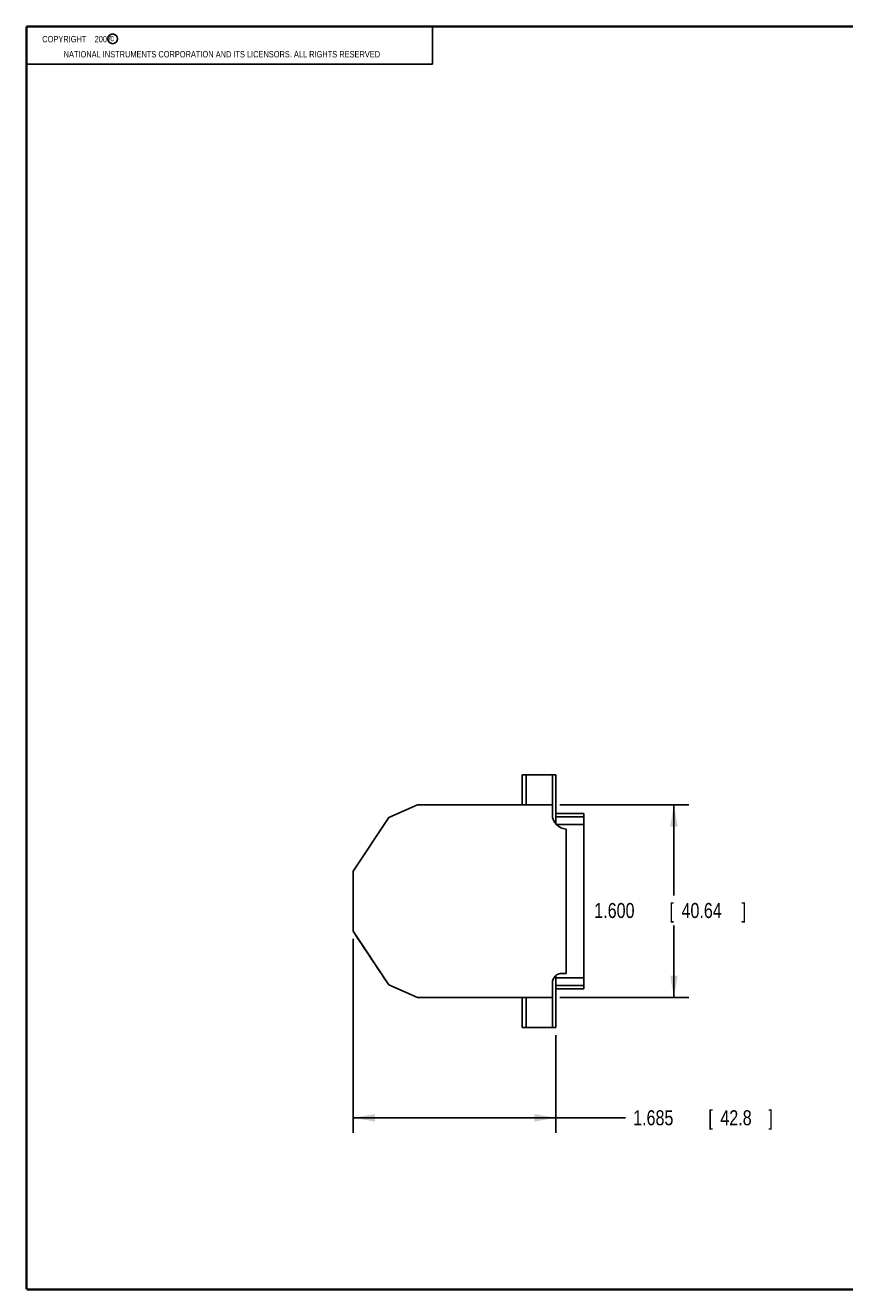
# Model space of a CAD drawing. Header units: inches. Extents: x 0.2 to 16.8, y 0.1 to 10.8.
# Tile 1 of 10: x 0.2 to 7, y 0.2 to 10.8. Entities that reach past the tile are written whole.
import ezdxf

# ---------------------------------------------------------------- set-up
doc = ezdxf.new("R2010")
doc.units = ezdxf.units.IN
doc.header["$LTSCALE"] = 0.935
doc.header["$MEASUREMENT"] = 0
doc.layers.get('0').update_dxf_attribs({"linetype": 'CONTINUOUS'})
doc.layers.add('DIMENSIONS', color=7, linetype='CONTINUOUS')
doc.styles.get("Standard").update_dxf_attribs({"font": 'txt', "width": 0.8})
doc.dimstyles.new('DIMSTYLE_1', dxfattribs={"dimtxt": 0.125, "dimasz": 0.18, "dimexe": 0.18, "dimexo": 0.0625, "dimgap": 0.09, "dimtad": 0, "dimtih": 1, "dimtoh": 1, "dimdec": 3, "dimzin": 4, "dimdsep": 46, "dimtxsty": 'STANDARD', "dimblk": '_FILLED', "dimblk1": '_FILLED', "dimblk2": '_FILLED', "dimcen": 0.09, "dimadec": 0, "dimazin": 0, "dimtp": 0.01, "dimtm": 0.01, "dimtfac": 1, "dimtdec": 3, "dimtofl": 0, "dimtmove": 0, "dimatfit": 3, "dimldrblk": '_FILLED', "dimfxl": 1, "dimtolj": 1, "dimtzin": 4, "dimarcsym": 0})

# ---------------------------------------------------------------- blocks, each defined once
blk = doc.blocks.new('_FILLED')
at = {"color": 0, "linetype": 'BYBLOCK'}
blk.add_solid([(0, 0), (-1, 0.174), (-1, -0.174)], dxfattribs=at)
blk = doc.blocks.new('*D0')
at = {"layer": 'DIMENSIONS', "color": 2, "linetype": 'CONTINUOUS'}
for p, q in [((2.965, 3.174), (2.965, 1.561)), ((4.65, 2.374), (4.65, 1.561)), ((2.965, 1.686), (3.808, 1.686)), ((4.65, 1.686), (3.808, 1.686)), ((3.808, 1.686), (5.228, 1.686))]:
    blk.add_line(p, q, dxfattribs=at)
at = {"layer": 'DIMENSIONS', "color": 2, "linetype": 'CONTINUOUS', "xscale": 0.18, "yscale": 0.18, "zscale": 0.18, "rotation": 180}
blk.add_blockref('_FILLED', (2.965, 1.686), dxfattribs=at)
at = {"layer": 'DIMENSIONS', "color": 2, "linetype": 'CONTINUOUS', "xscale": 0.18, "yscale": 0.18, "zscale": 0.18}
blk.add_blockref('_FILLED', (4.65, 1.686), dxfattribs=at)
at = {"layer": 'DIMENSIONS', "color": 2, "linetype": 'CONTINUOUS', "width": 0.8}
for s, p in [('1.685', (5.291, 1.624)), ('[', (5.916, 1.624)), ('42.8', (6.016, 1.624)), (']', (6.416, 1.624))]:
    blk.add_text(s, height=0.125, dxfattribs=at).set_placement(p)
blk = doc.blocks.new('*D1')
at = {"layer": 'DIMENSIONS', "color": 2, "linetype": 'CONTINUOUS'}
for p, q in [((4.683, 4.287), (5.755, 4.287)), ((5.63, 4.287), (5.63, 3.535)), ((5.63, 2.687), (5.63, 3.285)), ((4.683, 2.687), (5.755, 2.687))]:
    blk.add_line(p, q, dxfattribs=at)
at = {"layer": 'DIMENSIONS', "color": 2, "linetype": 'CONTINUOUS', "xscale": 0.18, "yscale": 0.18, "zscale": 0.18}
for p, rotation in [((5.63, 4.287), 90), ((5.63, 2.687), 270)]:
    blk.add_blockref('_FILLED', p, dxfattribs=dict(at, rotation=rotation))
at = {"layer": 'DIMENSIONS', "color": 2, "linetype": 'CONTINUOUS', "width": 0.8}
for s, p in [('1.600', (4.968, 3.347)), ('[', (5.593, 3.347)), ('40.64', (5.693, 3.347)), (']', (6.193, 3.347))]:
    blk.add_text(s, height=0.125, dxfattribs=at).set_placement(p)

msp = doc.modelspace()

# ---------------------------------------------------------------- linework, layer by layer
at = {"color": 2, "linetype": 'CONTINUOUS'}
for p, q in [((0.25, 10.7586), (3.625, 10.7586)), ((0.25, 10.7586), (0.25, 10.4456)), ((3.625, 10.7586), (3.625, 10.4456)), ((0.25, 10.4456), (3.625, 10.4456))]:
    msp.add_line(p, q, dxfattribs=at)
at = {"color": 7, "linetype": 'CONTINUOUS'}
for p, q in [((4.37, 4.2869), (4.37, 4.5369)), ((4.37, 4.5369), (4.65, 4.5369)), ((4.402, 4.2869), (4.402, 4.5369)), ((4.62, 4.2068), (4.62, 4.5369)), ((4.65, 4.5369), (4.65, 4.128)), ((3.2598, 4.1819), (3.5, 4.2869)), ((3.5, 4.2869), (4.62, 4.2869)), ((4.88, 4.2162), (4.65, 4.2162)), ((4.88, 4.2152), (4.65, 4.2152)), ((4.88, 4.2162), (4.88, 2.7577)), ((2.965, 3.7369), (3.2598, 4.1819)), ((4.88, 4.1871), (4.65, 4.1871)), ((4.88, 4.1231), (4.6542, 4.1231)), ((4.734, 2.8869), (4.734, 4.0869)), ((2.965, 3.2362), (2.965, 3.7369)), ((3.2598, 2.7919), (2.965, 3.2369)), ((4.65, 2.8694), (4.65, 2.4369)), ((4.88, 2.8508), (4.65, 2.8508)), ((4.7, 2.8869), (4.734, 2.8869)), ((3.5, 2.6869), (3.2598, 2.7919)), ((3.2598, 2.7912), (3.5, 2.6862)), ((4.62, 2.4362), (4.62, 2.8069)), ((4.88, 2.7868), (4.65, 2.7868)), ((4.88, 2.7587), (4.65, 2.7587)), ((4.88, 2.7577), (4.65, 2.7577)), ((4.62, 2.6869), (3.5, 2.6869)), ((3.5, 2.6862), (4.37, 2.6862)), ((4.37, 2.4362), (4.37, 2.6869)), ((4.402, 2.4369), (4.402, 2.6869)), ((4.37, 2.4369), (4.65, 2.4369)), ((4.62, 2.4362), (4.37, 2.4362))]:
    msp.add_line(p, q, dxfattribs=at)
at = {"color": 7, "linetype": 'CONTINUOUS', "const_width": 0.02}
for points in [[(0.25, 10.7586), (0.25, 0.2586)], [(16.75, 10.7586), (0.25, 10.7586)], [(0.25, 0.2586), (16.75, 0.2586)]]:
    msp.add_lwpolyline(points, dxfattribs=at)
at = {"color": 2, "linetype": 'CONTINUOUS'}
msp.add_circle((0.9659, 10.6562), 0.0403, dxfattribs=at)
at = {"color": 7, "linetype": 'CONTINUOUS'}
for centre, radius, start, end in [((4.74, 4.2068), 0.12, 180, 267.13402), ((4.7, 2.8069), 0.08, 90, 180)]:
    msp.add_arc(centre, radius, start, end, dxfattribs=at)
msp.add_open_spline([(2.965, 3.2362), (3.0141, 3.1621), (3.1123, 3.0139), (3.2105, 2.8657), (3.2595, 2.7917)], degree=3, knots=[0, 0, 0, 0, 0.5005502, 1, 1, 1, 1], dxfattribs=at)
msp.add_open_spline([(3.2595, 2.7917), (3.2596, 2.7916), (3.2597, 2.7914), (3.2598, 2.7912)], degree=3, dxfattribs=at)

# ---------------------------------------------------------------- texts
at = {"color": 2, "linetype": 'CONTINUOUS', "width": 0.8}
for s, p in [('c', (0.946, 10.6363)), ('NATIONAL INSTRUMENTS CORPORATION AND ITS LICENSORS. ALL RIGHTS RESERVED', (0.5583, 10.5016))]:
    msp.add_text(s, height=0.053, dxfattribs=at).set_placement(p)
at = {"color": 2, "linetype": 'CONTINUOUS', "insert": (0.3125, 10.6805), "char_height": 0.053, "width": 0.8904, "attachment_point": 1}
msp.add_mtext('    COPYRIGHT    2007', dxfattribs=at)

# ---------------------------------------------------------------- dimensions: what is measured, and where the dimension line sits
at = {"layer": 'DIMENSIONS', "color": 2, "linetype": 'CONTINUOUS'}
dim = msp.add_linear_dim(base=(5.63, 4.2869), p1=(4.6825, 2.6869), p2=(4.6825, 4.2869), angle=90, dimstyle='DIMSTYLE_1', dxfattribs=at)
dim.commit()
dim.dimension.update_dxf_attribs({"geometry": '*D1', "text_midpoint": (5.63, 3.4099), "dimtype": 160})
dim = msp.add_linear_dim(base=(4.65, 1.6862), p1=(2.965, 3.1744), p2=(4.65, 2.3744), dimstyle='DIMSTYLE_1', dxfattribs=at)
dim.commit()
dim.dimension.update_dxf_attribs({"geometry": '*D0', "text_midpoint": (5.9032, 1.6862), "dimtype": 160})

doc.saveas('drawing.dxf')
